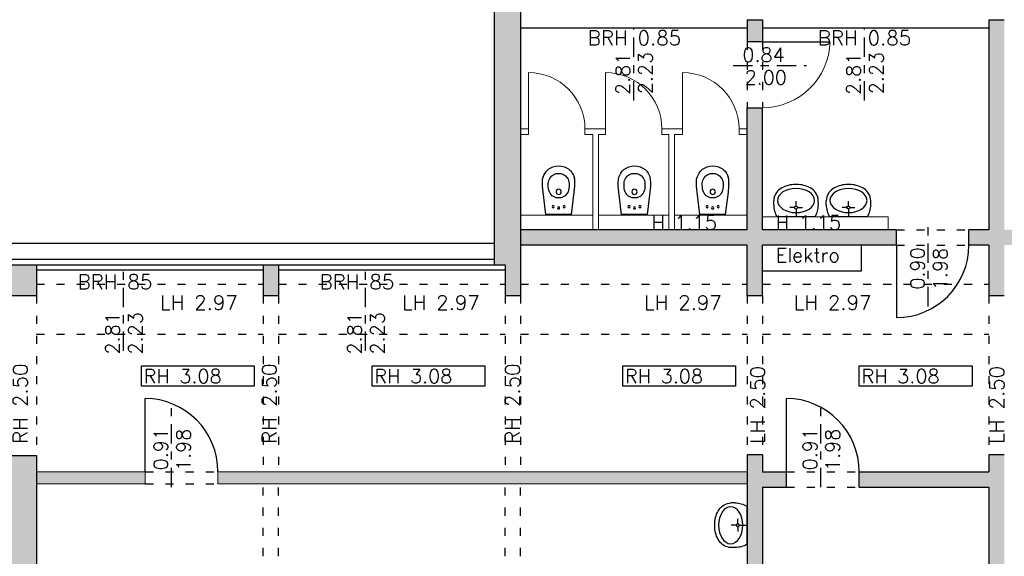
# Model space of a CAD drawing. Header units: metres. Extents: x -3.2 to 87.3, y -4.4 to 24.2.
# Tile 15 of 22: x 58.3 to 70.5, y 6.6 to 13.2. Entities that reach past the tile are written whole.
import ezdxf

# ---------------------------------------------------------------- set-up
doc = ezdxf.new("R2010")
doc.units = ezdxf.units.M
doc.header["$PDSIZE"] = -10
for name, pattern in [('ACAD_ISO10W100', [18.5, 12, -3, 0.5, -3]), ('AUSGEZOGEN', [0]), ('LINIE_9', [0.2, 0.05, -0.15]), ('VERDECKT', [0.375, 0.25, -0.125])]:
    doc.linetypes.add(name, pattern=pattern)
doc.layers.get('0').update_dxf_attribs({"linetype": 'CONTINUOUS'})
doc.layers.get('Defpoints').update_dxf_attribs({"linetype": 'CONTINUOUS'})
for name, color, linetype in [('A_ANSICHT', 7, 'CONTINUOUS'), ('A_BEMASZUNG', 9, 'CONTINUOUS'), ('A_FENSTER', 4, 'CONTINUOUS'), ('A_SCHRAFFUR', 8, 'CONTINUOUS'), ('A_TEXT_ALLG', 7, 'CONTINUOUS'), ('A_TUER', 6, 'CONTINUOUS'), ('A_UEBERLIEGEND', 8, 'LINIE_9'), ('A_VERDECKT', 8, 'VERDECKT'), ('A_WAND', 5, 'CONTINUOUS'), ('A_WAND_TB', 3, 'CONTINUOUS'), ('S_EINRICHTUNG', 134, 'CONTINUOUS')]:
    doc.layers.add(name, color=color, linetype=linetype)
doc.styles.add('ROMANS', font='romans.shx')
doc.dimstyles.new('Bem_100_cm', dxfattribs={"dimscale": 0.05, "dimtxt": 3.5, "dimasz": 3, "dimexe": 3.5, "dimexo": 5, "dimgap": 0.75, "dimtad": 1, "dimdec": 0, "dimrnd": 0.005, "dimzin": 4, "dimdsep": 46, "dimtxsty": 'ROMANS', "dimblk": 'OBLIQUE', "dimcen": 2.5, "dimdle": 3.5, "dimclrd": 256, "dimclre": 256, "dimclrt": 256, "dimadec": 1, "dimazin": 0, "dimtfac": 5, "dimtdec": 0, "dimtix": 1, "dimtmove": 2, "dimatfit": 2, "dimfxl": 6.5, "dimfxlon": 1, "dimtolj": 1, "dimlwd": -1, "dimlwe": -1, "dimarcsym": 0})
doc.dimstyles.new('Bem_100_m', dxfattribs={"dimscale": 0.05, "dimtxt": 3.5, "dimasz": 3, "dimexe": 3.5, "dimexo": 5, "dimgap": 0.75, "dimtad": 1, "dimrnd": 0.0005, "dimzin": 4, "dimdsep": 46, "dimtxsty": 'ROMANS', "dimblk": 'OBLIQUE', "dimcen": 2.5, "dimdle": 3.5, "dimclrd": 256, "dimclre": 256, "dimclrt": 256, "dimadec": 1, "dimazin": 0, "dimtfac": 5, "dimtix": 1, "dimtmove": 2, "dimatfit": 2, "dimfxl": 6.5, "dimfxlon": 1, "dimtolj": 1, "dimlwd": -1, "dimlwe": -1, "dimarcsym": 0})

# ---------------------------------------------------------------- blocks, each defined once
blk = doc.blocks.new('Waschtisch55x40')
at = {"linetype": 'AUSGEZOGEN', "lineweight": 25}
for p, q in [((-23.6, 0), (23.6, 0)), ((0, -9.7), (0, 0)), ((-1.8, -11.5), (-7.9, -11.5)), ((1.8, -11.5), (7.9, -11.5)), ((-27.7, -14.9), (-27.6, -19.9)), ((0, -13.4), (0, -19.5)), ((27.7, -14.9), (27.6, -19.9)), ((-3.1, -39.9), (3.1, -39.9))]:
    blk.add_line(p, q, dxfattribs=at)
for centre, radius, start, end in [((4.4, -15.6), 32.1, 150.9385, 178.7211), ((0, -11.5), 1.85, 0, 360), ((-4.4, -15.6), 32.1, 1.2789, 29.0615), ((-9.8, -19.6), 17.8, 180.9924, 237.2383), ((9.8, -19.6), 17.8, 302.7617, 359.0076), ((-2.3, -9.5), 30.4, 235.6948, 268.3719), ((-9.9, -19.3), 18.2, 244.2556, 244.2584), ((2.3, -9.5), 30.4, 271.6281, 304.3308)]:
    blk.add_arc(centre, radius, start, end, dxfattribs=at)
blk.add_ellipse((0, -20.2), major_axis=(23, 0), ratio=0.650985, start_param=6.283185, end_param=12.56637, dxfattribs=at)
blk = doc.blocks.new('WC60x40')
at = {"linetype": 'Continuous'}
for p, q in [((-20.1, 40.3), (-20, 44.6)), ((-20.1, 35.9), (-20.1, 40.3)), ((-20, 44.6), (-19.3, 47.2)), ((20, 44.6), (19.3, 47.2)), ((20.1, 40.3), (20, 44.6)), ((20.1, 35.9), (20.1, 40.3)), ((-19.4, 28.5), (-20.1, 35.9)), ((-16, 1), (-19.4, 28.5)), ((16, 1), (19.4, 28.5)), ((19.4, 28.5), (20.1, 35.9)), ((-1.1, 21.4), (1.2, 21.4)), ((-16, 1), (16, 1)), ((-16, 0), (16, 0))]:
    blk.add_line(p, q, dxfattribs=at)
for p, q in [((-15, 1), (-15, 0)), ((15, 1), (15, 0))]:
    blk.add_line(p, q)
for centre, radius in [((0, 29), 3.27), ((-6.8, 10.6), 1.31), ((0.1, 9), 1.31), ((6.8, 10.6), 1.31)]:
    blk.add_circle(centre, radius, dxfattribs=at)
for centre, radius, start, end in [((2.6, 39.8), 23.1, 133.9562, 161.2819), ((-0.2, 39.8), 21.3, 89.4606, 128.3658), ((-0.7, 40.3), 11.6, 86.3546, 148.1632), ((0.2, 39.8), 21.3, 51.6339, 90.5394), ((0.7, 40.3), 11.6, 31.8355, 93.6473), ((-2.6, 39.8), 23.1, 18.7181, 46.0437), ((-0.3, 39.2), 12.6, 144.7501, 179.8396), ((26.7, 38.3), 39.7, 178.6593, 190.7505), ((0.3, 39.2), 12.6, 0.1603, 35.2497), ((-26.7, 38.3), 39.7, 349.2496, 1.3406), ((0.6, 34), 13.2, 193.7678, 229.1541), ((-0.6, 34), 13.2, 310.8472, 346.2325), ((-0.3, 34.1), 12.7, 232.2947, 266.114), ((0.3, 34.1), 12.7, 273.886, 307.7053)]:
    blk.add_arc(centre, radius, start, end, dxfattribs=at)
blk = doc.blocks.new('Raumhöhe')
blk.add_lwpolyline([(0, 0.25), (1.4, 0.25), (1.4, 0), (0, 0)], close=True)
at = {"style": 'ROMANS'}
blk.add_attdef('RAUMHÖHE', (0.028, 0.037), '', height=0.175, dxfattribs=at)
blk = doc.blocks.new('_Oblique')
at = {"color": 0, "linetype": 'ByBlock', "lineweight": -2}
blk.add_line((-0.5, -0.5), (0.5, 0.5), dxfattribs=at)
blk = doc.blocks.new('*D124')
at = {"layer": 'A_BEMASZUNG', "transparency": 16777216}
for p, q in [((22.449, 23.679), (22.449, 24.179)), ((64.225, 23.679), (64.225, 24.179)), ((22.274, 24.004), (64.4, 24.004))]:
    blk.add_line(p, q, dxfattribs=at)
at = {"layer": 'Defpoints', "color": 0, "transparency": 16777216}
for p in [(64.225, 24.004), (22.449, 9.378), (64.225, 8.006)]:
    blk.add_point(p, dxfattribs=at)
at = {"layer": 'A_BEMASZUNG', "transparency": 16777216, "xscale": 0.15, "yscale": 0.15, "zscale": 0.15, "rotation": 180}
blk.add_blockref('_Oblique', (22.449, 24.004), dxfattribs=at)
at = {"layer": 'A_BEMASZUNG', "transparency": 16777216, "xscale": 0.15, "yscale": 0.15, "zscale": 0.15}
blk.add_blockref('_Oblique', (64.225, 24.004), dxfattribs=at)
at = {"layer": 'A_BEMASZUNG', "transparency": 16777216, "insert": (43.337, 24.129), "char_height": 0.175, "attachment_point": 5, "style": 'ROMANS'}
blk.add_mtext('\\A1;41.78', dxfattribs=at)
blk = doc.blocks.new('*D125')
at = {"layer": 'A_BEMASZUNG', "transparency": 16777216}
for p, q in [((64.225, 23.679), (64.225, 24.179)), ((76.675, 23.679), (76.675, 24.179)), ((64.05, 24.004), (76.85, 24.004))]:
    blk.add_line(p, q, dxfattribs=at)
at = {"layer": 'Defpoints', "color": 0, "transparency": 16777216}
for p in [(76.675, 24.004), (64.225, 8.006), (76.675, 8.009)]:
    blk.add_point(p, dxfattribs=at)
at = {"layer": 'A_BEMASZUNG', "transparency": 16777216, "xscale": 0.15, "yscale": 0.15, "zscale": 0.15, "rotation": 180}
blk.add_blockref('_Oblique', (64.225, 24.004), dxfattribs=at)
at = {"layer": 'A_BEMASZUNG', "transparency": 16777216, "xscale": 0.15, "yscale": 0.15, "zscale": 0.15}
blk.add_blockref('_Oblique', (76.675, 24.004), dxfattribs=at)
at = {"layer": 'A_BEMASZUNG', "transparency": 16777216, "insert": (70.45, 24.129), "char_height": 0.175, "attachment_point": 5, "style": 'ROMANS'}
blk.add_mtext('\\A1;12.45', dxfattribs=at)
blk = doc.blocks.new('*D128')
at = {"layer": 'A_BEMASZUNG', "transparency": 16777216}
for p, q in [((70.545, 22.987), (70.545, 23.487)), ((76.355, 22.987), (76.355, 23.487)), ((76.53, 23.312), (70.37, 23.312))]:
    blk.add_line(p, q, dxfattribs=at)
at = {"layer": 'Defpoints', "color": 0, "transparency": 16777216}
for p in [(70.545, 23.312), (70.545, 7.168), (76.355, 7.168)]:
    blk.add_point(p, dxfattribs=at)
at = {"layer": 'A_BEMASZUNG', "transparency": 16777216, "xscale": 0.15, "yscale": 0.15, "zscale": 0.15, "rotation": 180}
blk.add_blockref('_Oblique', (70.545, 23.312), dxfattribs=at)
at = {"layer": 'A_BEMASZUNG', "transparency": 16777216, "xscale": 0.15, "yscale": 0.15, "zscale": 0.15}
blk.add_blockref('_Oblique', (76.355, 23.312), dxfattribs=at)
at = {"layer": 'A_BEMASZUNG', "transparency": 16777216, "insert": (73.45, 23.437), "char_height": 0.175, "attachment_point": 5, "style": 'ROMANS'}
blk.add_mtext('\\A1;5.81', dxfattribs=at)
blk = doc.blocks.new('*D129')
at = {"layer": 'A_BEMASZUNG', "transparency": 16777216}
for p, q in [((70.355, 22.987), (70.355, 23.487)), ((70.545, 22.987), (70.545, 23.487)), ((70.72, 23.312), (70.18, 23.312))]:
    blk.add_line(p, q, dxfattribs=at)
at = {"layer": 'Defpoints', "color": 0, "transparency": 16777216}
for p in [(70.355, 23.312), (70.355, 7.168), (70.545, 7.168)]:
    blk.add_point(p, dxfattribs=at)
at = {"layer": 'A_BEMASZUNG', "transparency": 16777216, "xscale": 0.15, "yscale": 0.15, "zscale": 0.15, "rotation": 180}
blk.add_blockref('_Oblique', (70.355, 23.312), dxfattribs=at)
at = {"layer": 'A_BEMASZUNG', "transparency": 16777216, "xscale": 0.15, "yscale": 0.15, "zscale": 0.15}
blk.add_blockref('_Oblique', (70.545, 23.312), dxfattribs=at)
at = {"layer": 'A_BEMASZUNG', "transparency": 16777216, "insert": (70.745, 23.437), "char_height": 0.175, "attachment_point": 5, "style": 'ROMANS'}
blk.add_mtext('\\A1;19 ', dxfattribs=at)
blk = doc.blocks.new('*D130')
at = {"layer": 'A_BEMASZUNG', "transparency": 16777216}
for p, q in [((67.545, 22.987), (67.545, 23.487)), ((70.355, 22.987), (70.355, 23.487)), ((70.53, 23.312), (67.37, 23.312))]:
    blk.add_line(p, q, dxfattribs=at)
at = {"layer": 'Defpoints', "color": 0, "transparency": 16777216}
for p in [(67.545, 23.312), (70.355, 7.168), (67.545, 6.691)]:
    blk.add_point(p, dxfattribs=at)
at = {"layer": 'A_BEMASZUNG', "transparency": 16777216, "xscale": 0.15, "yscale": 0.15, "zscale": 0.15, "rotation": 180}
blk.add_blockref('_Oblique', (67.545, 23.312), dxfattribs=at)
at = {"layer": 'A_BEMASZUNG', "transparency": 16777216, "xscale": 0.15, "yscale": 0.15, "zscale": 0.15}
blk.add_blockref('_Oblique', (70.355, 23.312), dxfattribs=at)
at = {"layer": 'A_BEMASZUNG', "transparency": 16777216, "insert": (68.95, 23.437), "char_height": 0.175, "attachment_point": 5, "style": 'ROMANS'}
blk.add_mtext('\\A1;2.81', dxfattribs=at)
blk = doc.blocks.new('*D131')
at = {"layer": 'A_BEMASZUNG', "transparency": 16777216}
for p, q in [((67.355, 22.987), (67.355, 23.487)), ((67.545, 22.987), (67.545, 23.487)), ((67.72, 23.312), (67.18, 23.312))]:
    blk.add_line(p, q, dxfattribs=at)
at = {"layer": 'Defpoints', "color": 0, "transparency": 16777216}
for p in [(67.355, 23.312), (67.355, 6.691), (67.545, 6.691)]:
    blk.add_point(p, dxfattribs=at)
at = {"layer": 'A_BEMASZUNG', "transparency": 16777216, "xscale": 0.15, "yscale": 0.15, "zscale": 0.15, "rotation": 180}
blk.add_blockref('_Oblique', (67.355, 23.312), dxfattribs=at)
at = {"layer": 'A_BEMASZUNG', "transparency": 16777216, "xscale": 0.15, "yscale": 0.15, "zscale": 0.15}
blk.add_blockref('_Oblique', (67.545, 23.312), dxfattribs=at)
at = {"layer": 'A_BEMASZUNG', "transparency": 16777216, "insert": (67.747, 23.437), "char_height": 0.175, "attachment_point": 5, "style": 'ROMANS'}
blk.add_mtext('\\A1;19 ', dxfattribs=at)
blk = doc.blocks.new('*D132')
at = {"layer": 'A_BEMASZUNG', "transparency": 16777216}
for p, q in [((64.545, 22.987), (64.545, 23.487)), ((67.355, 22.987), (67.355, 23.487)), ((67.53, 23.312), (64.37, 23.312))]:
    blk.add_line(p, q, dxfattribs=at)
at = {"layer": 'Defpoints', "color": 0, "transparency": 16777216}
for p in [(64.545, 23.312), (64.545, 7.168), (67.355, 6.691)]:
    blk.add_point(p, dxfattribs=at)
at = {"layer": 'A_BEMASZUNG', "transparency": 16777216, "xscale": 0.15, "yscale": 0.15, "zscale": 0.15, "rotation": 180}
blk.add_blockref('_Oblique', (64.545, 23.312), dxfattribs=at)
at = {"layer": 'A_BEMASZUNG', "transparency": 16777216, "xscale": 0.15, "yscale": 0.15, "zscale": 0.15}
blk.add_blockref('_Oblique', (67.355, 23.312), dxfattribs=at)
at = {"layer": 'A_BEMASZUNG', "transparency": 16777216, "insert": (65.95, 23.437), "char_height": 0.175, "attachment_point": 5, "style": 'ROMANS'}
blk.add_mtext('\\A1;2.81', dxfattribs=at)
blk = doc.blocks.new('*D133')
at = {"layer": 'A_BEMASZUNG', "transparency": 16777216}
for p, q in [((64.225, 22.987), (64.225, 23.487)), ((64.545, 22.987), (64.545, 23.487)), ((64.72, 23.312), (64.05, 23.312))]:
    blk.add_line(p, q, dxfattribs=at)
at = {"layer": 'Defpoints', "color": 0, "transparency": 16777216}
for p in [(64.225, 23.312), (64.225, 7.168), (64.545, 7.168)]:
    blk.add_point(p, dxfattribs=at)
at = {"layer": 'A_BEMASZUNG', "transparency": 16777216, "xscale": 0.15, "yscale": 0.15, "zscale": 0.15, "rotation": 180}
blk.add_blockref('_Oblique', (64.225, 23.312), dxfattribs=at)
at = {"layer": 'A_BEMASZUNG', "transparency": 16777216, "xscale": 0.15, "yscale": 0.15, "zscale": 0.15}
blk.add_blockref('_Oblique', (64.545, 23.312), dxfattribs=at)
at = {"layer": 'A_BEMASZUNG', "transparency": 16777216, "insert": (63.901, 23.437), "char_height": 0.175, "attachment_point": 5, "style": 'ROMANS'}
blk.add_mtext('\\A1;32 ', dxfattribs=at)
blk = doc.blocks.new('*D146')
at = {"layer": 'A_BEMASZUNG', "transparency": 16777216}
for p, q in [((10.32, 22.057), (10.32, 22.557)), ((73.355, 22.057), (73.355, 22.557)), ((10.145, 22.382), (73.53, 22.382))]:
    blk.add_line(p, q, dxfattribs=at)
at = {"layer": 'Defpoints', "color": 0, "transparency": 16777216}
for p in [(73.355, 22.382), (10.32, 3.214), (73.355, 3.214)]:
    blk.add_point(p, dxfattribs=at)
at = {"layer": 'A_BEMASZUNG', "transparency": 16777216, "xscale": 0.15, "yscale": 0.15, "zscale": 0.15, "rotation": 180}
blk.add_blockref('_Oblique', (10.32, 22.382), dxfattribs=at)
at = {"layer": 'A_BEMASZUNG', "transparency": 16777216, "xscale": 0.15, "yscale": 0.15, "zscale": 0.15}
blk.add_blockref('_Oblique', (73.355, 22.382), dxfattribs=at)
at = {"layer": 'A_BEMASZUNG', "transparency": 16777216, "insert": (41.838, 22.507), "char_height": 0.175, "attachment_point": 5, "style": 'ROMANS'}
blk.add_mtext('\\A1;63.04', dxfattribs=at)
blk = doc.blocks.new('*D183')
at = {"layer": 'A_BEMASZUNG', "transparency": 16777216}
for p, q in [((84.742, 1.13), (84.742, 7.645)), ((84.417, 7.47), (84.917, 7.47)), ((84.417, 1.305), (84.917, 1.305))]:
    blk.add_line(p, q, dxfattribs=at)
at = {"layer": 'Defpoints', "color": 0, "transparency": 16777216}
for p in [(62.154, 7.47), (84.742, 7.47), (62.154, 1.305)]:
    blk.add_point(p, dxfattribs=at)
at = {"layer": 'A_BEMASZUNG', "transparency": 16777216, "xscale": 0.15, "yscale": 0.15, "zscale": 0.15}
for p, rotation in [((84.742, 7.47), 90), ((84.742, 1.305), 270)]:
    blk.add_blockref('_Oblique', p, dxfattribs=dict(at, rotation=rotation))
at = {"layer": 'A_BEMASZUNG', "transparency": 16777216, "insert": (84.617, 4.387), "char_height": 0.175, "attachment_point": 5, "rotation": 90, "style": 'ROMANS'}
blk.add_mtext('\\A1;6.17', dxfattribs=at)
blk = doc.blocks.new('*D112')
at = {"layer": 'A_BEMASZUNG', "transparency": 16777216}
for p, q in [((84.742, 7.295), (84.742, 7.795)), ((84.417, 7.62), (84.917, 7.62)), ((84.417, 7.47), (84.917, 7.47))]:
    blk.add_line(p, q, dxfattribs=at)
at = {"layer": 'Defpoints', "color": 0, "transparency": 16777216}
for p in [(62.154, 7.62), (84.742, 7.62), (62.154, 7.47)]:
    blk.add_point(p, dxfattribs=at)
at = {"layer": 'A_BEMASZUNG', "transparency": 16777216, "xscale": 0.15, "yscale": 0.15, "zscale": 0.15}
for p, rotation in [((84.742, 7.62), 90), ((84.742, 7.47), 270)]:
    blk.add_blockref('_Oblique', p, dxfattribs=dict(at, rotation=rotation))
at = {"layer": 'A_BEMASZUNG', "transparency": 16777216, "insert": (84.617, 7.855), "char_height": 0.175, "attachment_point": 5, "rotation": 90, "style": 'ROMANS'}
blk.add_mtext('\\A1;15 ', dxfattribs=at)
blk = doc.blocks.new('*D113')
at = {"layer": 'A_BEMASZUNG', "transparency": 16777216}
for p, q in [((84.742, 7.445), (84.742, 10.295)), ((84.417, 10.12), (84.917, 10.12)), ((84.417, 7.62), (84.917, 7.62))]:
    blk.add_line(p, q, dxfattribs=at)
at = {"layer": 'Defpoints', "color": 0, "transparency": 16777216}
for p in [(62.154, 10.12), (84.742, 10.12), (62.154, 7.62)]:
    blk.add_point(p, dxfattribs=at)
at = {"layer": 'A_BEMASZUNG', "transparency": 16777216, "xscale": 0.15, "yscale": 0.15, "zscale": 0.15}
for p, rotation in [((84.742, 10.12), 90), ((84.742, 7.62), 270)]:
    blk.add_blockref('_Oblique', p, dxfattribs=dict(at, rotation=rotation))
at = {"layer": 'A_BEMASZUNG', "transparency": 16777216, "insert": (84.617, 8.87), "char_height": 0.175, "attachment_point": 5, "rotation": 90, "style": 'ROMANS'}
blk.add_mtext('\\A1;2.50', dxfattribs=at)
blk = doc.blocks.new('*D114')
at = {"layer": 'A_BEMASZUNG', "transparency": 16777216}
for p, q in [((84.742, 10.45), (84.742, 10.6)), ((84.417, 10.45), (84.917, 10.45)), ((84.742, 10.12), (84.742, 10.45)), ((84.417, 10.12), (84.917, 10.12)), ((84.742, 10.12), (84.742, 9.97))]:
    blk.add_line(p, q, dxfattribs=at)
at = {"layer": 'Defpoints', "color": 0, "transparency": 16777216}
for p in [(62.154, 10.45), (84.742, 10.45), (62.154, 10.12)]:
    blk.add_point(p, dxfattribs=at)
at = {"layer": 'A_BEMASZUNG', "transparency": 16777216, "xscale": 0.15, "yscale": 0.15, "zscale": 0.15}
for p, rotation in [((84.742, 10.45), 270), ((84.742, 10.12), 90)]:
    blk.add_blockref('_Oblique', p, dxfattribs=dict(at, rotation=rotation))
at = {"layer": 'A_BEMASZUNG', "transparency": 16777216, "insert": (84.617, 10.285), "char_height": 0.175, "attachment_point": 5, "rotation": 90, "style": 'ROMANS'}
blk.add_mtext('\\A1;33 ', dxfattribs=at)

msp = doc.modelspace()

# ---------------------------------------------------------------- hatches: boundary and pattern name
at = {"layer": 'A_SCHRAFFUR'}
h = msp.add_hatch(color=253, dxfattribs=at)
h.dxf.hatch_style = 1
h.paths.add_polyline_path([(82.355, 6.924), (82.545, 6.924), (82.545, 6.859), (82.675, 6.859), (82.675, 7.62), (82.675, 10.45), (82.45, 10.45), (82.45, 10.225), (82.355, 10.225)])
h.paths.add_polyline_path([(76.355, 10.621), (76.275, 10.621), (73.545, 10.621), (73.545, 10.83), (73.355, 10.83), (73.355, 10.621), (71.749, 10.621), (71.749, 10.431), (73.355, 10.431), (73.355, 6.855), (73.545, 6.855), (73.545, 10.431), (76.355, 10.431), (76.355, 9.805), (76.545, 9.805), (76.545, 10.215), (76.675, 10.215), (76.675, 13.451), (76.355, 13.451)])
h.paths.add_polyline_path([(73.355, 13.225), (73.355, 12.845), (73.545, 12.845), (73.545, 13.225)], flags=17)
h.paths.add_polyline_path([(70.545, 13.225), (70.355, 13.225), (70.355, 10.621), (70.107, 10.621), (70.107, 10.431), (70.355, 10.431), (70.355, 9.805), (70.545, 9.805), (70.545, 10.431), (70.849, 10.431), (70.849, 10.621), (70.545, 10.621)])
h.paths.add_polyline_path([(67.545, 12.133), (67.355, 12.133), (67.355, 10.621), (64.545, 10.621), (64.545, 10.431), (67.355, 10.431), (67.355, 9.805), (67.545, 9.805), (67.545, 10.431), (69.207, 10.431), (69.207, 10.621), (67.545, 10.621)])
h.paths.add_polyline_path([(67.545, 13.225), (67.355, 13.225), (67.355, 12.953), (67.545, 12.953)])
h.paths.add_polyline_path([(64.545, 13.451), (64.225, 13.451), (64.225, 13.448), (64.225, 10.185), (64.355, 10.185), (64.355, 9.805), (64.545, 9.805)])
h.paths.add_polyline_path([(66.128, 10.577), (67.099, 10.577), (67.099, 10.839), (66.128, 10.839)], flags=24)
h.paths.add_polyline_path([(67.667, 10.577), (68.638, 10.577), (68.638, 10.839), (67.667, 10.839)], flags=24)
h = msp.add_hatch(color=253, dxfattribs=at)
h.dxf.hatch_style = 1
h.paths.add_polyline_path([(64.545, 10.621), (64.545, 10.431), (67.355, 10.431), (67.355, 9.805), (67.545, 9.805), (67.545, 10.431), (69.207, 10.431), (69.207, 10.621), (67.545, 10.621), (67.545, 12.133), (67.355, 12.133), (67.355, 10.621)])
h = msp.add_hatch(color=253, dxfattribs=at)
h.dxf.hatch_style = 1
h.paths.add_polyline_path([(46.13, 9.805), (46.32, 9.805), (46.32, 10.185), (46.13, 10.185)])
h.paths.add_polyline_path([(49.32, 10.185), (49.13, 10.185), (49.13, 9.805), (49.32, 9.805)])
h.paths.add_polyline_path([(52.32, 10.185), (52.13, 10.185), (52.13, 9.805), (52.32, 9.805)])
h.paths.add_polyline_path([(55.13, 9.78), (55.32, 9.78), (55.32, 10.185), (55.13, 10.185)])
h.paths.add_polyline_path([(58.13, 10.185), (58.13, 9.805), (58.545, 9.805), (58.545, 10.185)])
h.paths.add_polyline_path([(61.545, 10.185), (61.355, 10.185), (61.355, 9.805), (61.545, 9.805)])
h = msp.add_hatch(color=253, dxfattribs=at)
h.dxf.hatch_style = 1
h.paths.add_polyline_path([(61.545, 1.825), (61.355, 1.825), (61.355, 1.225), (61.545, 1.225)])
h.paths.add_polyline_path([(64.545, 1.825), (64.355, 1.825), (64.355, 1.225), (64.545, 1.225)])
h.paths.add_polyline_path([(67.355, 1.225), (67.545, 1.225), (67.545, 7.43), (67.845, 7.43), (67.845, 7.62), (67.545, 7.62), (67.545, 7.83), (67.355, 7.83)])
h.paths.add_polyline_path([(70.355, 7.43), (70.355, 1.225), (70.545, 1.225), (70.545, 7.83), (70.355, 7.83), (70.355, 7.62), (68.745, 7.62), (68.745, 7.43)])
h.paths.add_polyline_path([(82.355, 1.225), (82.455, 1.225), (82.455, 1), (82.675, 1), (82.675, 6.089), (82.545, 6.089), (82.545, 6.024), (82.355, 6.024)])
h.paths.add_polyline_path([(79.355, 9.579), (79.545, 9.579), (79.545, 10.225), (79.355, 10.225)])
h = msp.add_hatch(color=253, dxfattribs=at)
h.dxf.hatch_style = 1
h.paths.add_polyline_path([(46.32, 7.62), (46.32, 7.82), (46.13, 7.82), (46.13, 1.225), (46.32, 1.225), (46.32, 7.43), (46.62, 7.43), (46.62, 7.62)])
h.paths.add_polyline_path([(49.32, 7.82), (49.13, 7.82), (49.13, 7.62), (47.52, 7.62), (47.52, 7.43), (49.13, 7.43), (49.13, 1.225), (49.32, 1.225)])
h.paths.add_polyline_path([(52.32, 1.825), (52.13, 1.825), (52.13, 1.225), (52.32, 1.225)])
h.paths.add_polyline_path([(55.13, 1.225), (55.32, 1.225), (55.32, 1.825), (55.13, 1.825)])
h.paths.add_polyline_path([(58.545, 7.82), (58.13, 7.82), (58.13, 1.225), (58.545, 1.225)])
h = msp.add_hatch(color=253, dxfattribs=at)
h.dxf.hatch_style = 1
h.paths.add_polyline_path([(67.355, 7.47), (67.355, 7.62), (60.795, 7.62), (60.795, 7.47)])
h.paths.add_polyline_path([(59.895, 7.47), (59.895, 7.62), (58.545, 7.62), (58.545, 7.47)])

# ---------------------------------------------------------------- linework, layer by layer
at = {"layer": 'A_ANSICHT'}
msp.add_line((64.225, 10.45), (22.449, 10.45), dxfattribs=at)
at = {"layer": 'A_BEMASZUNG', "linetype": 'ACAD_ISO10W100', "ltscale": 0.02}
for p, q in [((65.95, 12.223), (65.95, 13.124)), ((68.812, 12.223), (68.812, 13.124)), ((67.184, 12.656), (68.093, 12.656)), ((69.602, 9.671), (69.602, 10.671)), ((59.626, 9.12), (59.626, 10.12)), ((62.626, 9.12), (62.626, 10.12)), ((60.221, 7.43), (60.221, 8.43)), ((68.27, 7.43), (68.27, 8.43))]:
    msp.add_line(p, q, dxfattribs=at)
at = {"layer": 'A_FENSTER', "lineweight": 25}
for p, q in [((64.545, 13.124), (67.355, 13.124)), ((67.545, 13.124), (70.355, 13.124)), ((22.449, 10.255), (64.225, 10.255)), ((58.545, 10.185), (61.355, 10.185)), ((61.545, 10.185), (64.225, 10.185)), ((61.355, 10.12), (58.545, 10.12)), ((64.355, 10.12), (61.545, 10.12))]:
    msp.add_line(p, q, dxfattribs=at)
at = {"layer": 'A_TUER', "lineweight": 25}
for p, q in [((67.545, 12.952), (68.385, 12.952)), ((69.207, 10.431), (69.207, 9.531)), ((59.895, 7.62), (59.895, 8.53)), ((67.845, 7.62), (67.845, 8.53))]:
    msp.add_line(p, q, dxfattribs=at)
at = {"layer": 'A_TUER', "lineweight": 20}
msp.add_arc((67.545, 12.973), 0.84, 270, 358.6023, dxfattribs=at)
at = {"layer": 'A_TUER', "lineweight": 25}
for centre, radius, start, end in [((69.207, 10.431), 0.9, 270, 360), ((59.886, 7.621), 0.909, 359.9081, 89.4588), ((67.836, 7.621), 0.909, 359.9081, 89.4588)]:
    msp.add_arc(centre, radius, start, end, dxfattribs=at)
at = {"layer": 'A_UEBERLIEGEND'}
for p, q in [((58.545, 9.945), (61.355, 9.945)), ((61.545, 9.945), (64.355, 9.945)), ((64.545, 9.945), (67.355, 9.945)), ((67.545, 9.945), (70.355, 9.945)), ((58.545, 9.325), (61.355, 9.325)), ((61.545, 9.325), (64.355, 9.325)), ((64.545, 9.325), (67.355, 9.325)), ((67.545, 9.325), (70.355, 9.325))]:
    msp.add_line(p, q, dxfattribs=at)
at = {"layer": 'A_UEBERLIEGEND', "linetype": 'LINIE_9', "lineweight": 25}
for p, q in [((58.545, 9.805), (58.545, 7.82)), ((61.355, 9.805), (61.355, 7.62)), ((61.545, 9.805), (61.545, 7.62)), ((64.355, 9.805), (64.355, 7.62)), ((64.545, 9.805), (64.545, 7.62)), ((67.355, 9.805), (67.355, 7.83)), ((67.545, 9.805), (67.545, 7.83)), ((70.355, 9.805), (70.355, 7.83)), ((59.895, 7.62), (60.795, 7.62)), ((67.845, 7.62), (68.745, 7.62)), ((59.895, 7.47), (60.795, 7.47)), ((61.355, 1.825), (61.355, 7.47)), ((61.545, 1.825), (61.545, 7.47)), ((64.355, 1.825), (64.355, 7.47)), ((64.545, 1.825), (64.545, 7.47)), ((67.845, 7.43), (68.745, 7.43))]:
    msp.add_line(p, q, dxfattribs=at)
at = {"layer": 'A_VERDECKT', "linetype": 'LINIE_9', "lineweight": 25}
for p, q in [((67.355, 12.953), (67.355, 12.133)), ((67.545, 12.953), (67.545, 12.133)), ((69.207, 10.621), (70.107, 10.621)), ((69.207, 10.431), (70.107, 10.431))]:
    msp.add_line(p, q, dxfattribs=at)
at = {"layer": 'A_WAND', "lineweight": 25}
for p, q in [((64.225, 10.185), (64.225, 13.448)), ((64.545, 13.451), (64.545, 9.805)), ((67.355, 13.225), (67.545, 13.225)), ((67.355, 13.225), (67.355, 12.953)), ((67.355, 13.225), (67.545, 13.225)), ((67.545, 13.225), (67.545, 12.952)), ((70.355, 13.225), (70.545, 13.225)), ((70.355, 13.225), (70.355, 10.621)), ((70.355, 13.225), (70.545, 13.225)), ((67.355, 12.953), (67.545, 12.953)), ((67.355, 10.621), (67.355, 12.133)), ((67.355, 12.133), (67.545, 12.133)), ((67.545, 10.621), (67.545, 12.133)), ((67.355, 10.621), (64.545, 10.621)), ((64.545, 10.621), (64.545, 10.431)), ((69.207, 10.621), (67.545, 10.621)), ((69.207, 10.431), (69.207, 10.621)), ((70.355, 10.621), (70.107, 10.621)), ((70.107, 10.431), (70.107, 10.621)), ((67.355, 10.431), (64.545, 10.431)), ((67.355, 9.805), (67.355, 10.431)), ((67.545, 9.805), (67.545, 10.431)), ((69.207, 10.431), (67.545, 10.431)), ((70.355, 10.431), (70.107, 10.431)), ((70.355, 10.431), (70.355, 9.805)), ((58.13, 10.185), (58.545, 10.185)), ((58.545, 10.185), (58.545, 9.805)), ((61.355, 10.185), (61.545, 10.185)), ((61.355, 10.185), (61.355, 9.805)), ((61.545, 10.185), (61.545, 9.805)), ((64.225, 10.185), (64.355, 10.185)), ((64.355, 10.185), (64.355, 9.805)), ((64.355, 10.185), (64.355, 9.805)), ((64.545, 10.185), (64.545, 9.805)), ((58.13, 9.805), (58.545, 9.805)), ((61.355, 9.805), (61.545, 9.805)), ((64.355, 9.805), (64.545, 9.805)), ((67.355, 9.805), (67.545, 9.805)), ((70.355, 9.805), (70.545, 9.805)), ((58.13, 7.82), (58.545, 7.82)), ((58.545, 7.82), (58.545, 1.225)), ((67.355, 7.83), (67.355, 1.225)), ((67.545, 7.83), (67.355, 7.83)), ((67.545, 7.83), (67.545, 7.62)), ((70.545, 7.83), (70.355, 7.83)), ((70.355, 7.83), (70.355, 7.62)), ((67.545, 7.62), (67.845, 7.62)), ((67.845, 7.43), (67.845, 7.62)), ((68.745, 7.43), (68.745, 7.62)), ((68.745, 7.62), (70.355, 7.62)), ((67.545, 7.43), (67.545, 1.225)), ((67.545, 7.43), (67.845, 7.43)), ((68.745, 7.43), (70.355, 7.43)), ((70.355, 7.43), (70.355, 1.225))]:
    msp.add_line(p, q, dxfattribs=at)
at = {"layer": 'A_WAND_TB'}
for p, q in [((68.775, 10.111), (68.775, 10.431)), ((67.545, 10.111), (68.775, 10.111))]:
    msp.add_line(p, q, dxfattribs=at)
at = {"layer": 'A_WAND_TB', "lineweight": 20}
for p, q in [((58.545, 7.62), (59.895, 7.62)), ((59.895, 7.62), (59.895, 7.47)), ((59.895, 7.62), (59.895, 7.47)), ((60.795, 7.62), (67.355, 7.62)), ((60.795, 7.62), (60.795, 7.47)), ((58.545, 7.47), (59.895, 7.47)), ((60.795, 7.47), (67.355, 7.47))]:
    msp.add_line(p, q, dxfattribs=at)
at = {"layer": 'S_EINRICHTUNG', "lineweight": 20}
for p, q in [((64.646, 11.87), (64.646, 12.57)), ((65.6, 11.87), (65.6, 12.57)), ((66.556, 11.87), (66.556, 12.57)), ((64.545, 11.87), (64.646, 11.87)), ((64.646, 11.87), (64.646, 11.8)), ((65.346, 11.87), (65.6, 11.87)), ((65.346, 11.87), (65.346, 11.8)), ((65.6, 11.87), (65.6, 11.8)), ((66.3, 11.87), (66.3, 11.8)), ((66.3, 11.87), (66.556, 11.87)), ((66.556, 11.87), (66.556, 11.8)), ((67.256, 11.87), (67.256, 11.8)), ((67.256, 11.87), (67.355, 11.87)), ((64.545, 11.8), (64.646, 11.8)), ((65.346, 11.8), (65.445, 11.8)), ((65.445, 11.8), (65.445, 10.621)), ((65.515, 11.8), (65.515, 10.621)), ((65.515, 11.8), (65.6, 11.8)), ((66.3, 11.8), (66.385, 11.8)), ((66.385, 11.8), (66.385, 10.621)), ((66.455, 11.8), (66.455, 10.621)), ((66.455, 11.8), (66.556, 11.8)), ((67.256, 11.8), (67.355, 11.8)), ((65.445, 10.801), (64.545, 10.801)), ((66.385, 10.801), (65.515, 10.801)), ((67.355, 10.801), (66.455, 10.801)), ((67.545, 10.781), (69.107, 10.781)), ((69.107, 10.781), (69.107, 10.621))]:
    msp.add_line(p, q, dxfattribs=at)
for centre in [(64.646, 11.87), (65.6, 11.87), (66.556, 11.87)]:
    msp.add_arc(centre, 0.7, 0, 90, dxfattribs=at)

# ---------------------------------------------------------------- block references
at = {"layer": 'A_BEMASZUNG'}
for p in [(59.846, 8.682), (62.706, 8.682), (65.814, 8.682), (68.747, 8.682)]:
    msp.add_blockref('Raumhöhe', p, dxfattribs=at).add_auto_attribs({'RAUMHÖHE': 'RH 3.08'})
at = {"layer": 'S_EINRICHTUNG', "lineweight": 20, "xscale": -0.009999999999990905, "yscale": 0.01000000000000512, "zscale": 0.01}
for p in [(65.02, 10.801), (65.96, 10.801), (66.93, 10.801)]:
    msp.add_blockref('WC60x40', p, dxfattribs=at)
at = {"layer": 'S_EINRICHTUNG', "lineweight": 20}
for p, xscale, yscale, zscale, rotation in [((67.963, 10.781), 0.009999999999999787, 0.009999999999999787, 0.009999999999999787, 180), ((68.613, 10.781), 0.009999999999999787, 0.009999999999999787, 0.009999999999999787, 180), ((67.355, 6.957), -0.01000000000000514, 0.01000000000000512, 0.01, 270.0001599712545)]:
    msp.add_blockref('Waschtisch55x40', p, dxfattribs=dict(at, xscale=xscale, yscale=yscale, zscale=zscale, rotation=rotation))

# ---------------------------------------------------------------- texts
at = {"layer": 'A_BEMASZUNG', "style": 'ROMANS'}
for s, height, p in [('BRH 0.85', 0.18, (65.381, 12.909)), ('BRH 0.85', 0.18, (65.381, 12.909)), ('BRH 0.85', 0.18, (68.233, 12.909)), ('0.84', 0.175, (67.297, 12.703)), ('2.00', 0.175, (67.325, 12.421)), ('BRH 85', 0.18, (59.056, 9.884)), ('BRH 85', 0.18, (62.056, 9.884)), ('LH 2.97', 0.18, (60.077, 9.627)), ('LH 2.97', 0.18, (63.077, 9.627)), ('LH 2.97', 0.18, (66.077, 9.627)), ('LH 2.97', 0.18, (67.934, 9.627))]:
    msp.add_text(s, height=height, dxfattribs=at).set_placement(p)
for s, height, p in [('2.81', 0.175, (65.902, 12.291)), ('2.23', 0.175, (66.185, 12.301)), ('2.81', 0.175, (68.764, 12.291)), ('2.23', 0.175, (69.047, 12.301)), ('0.90', 0.175, (69.556, 9.878)), ('1.98', 0.175, (69.837, 9.871)), ('2.81', 0.175, (59.577, 9.074)), ('2.23', 0.175, (59.861, 9.074)), ('2.81', 0.175, (62.577, 9.074)), ('2.23', 0.175, (62.861, 9.074)), ('RH 2.50', 0.18, (58.435, 7.967)), ('RH 2.50', 0.18, (61.523, 7.967)), ('RH 2.50', 0.18, (64.538, 7.967)), ('LH 2.50', 0.18, (67.577, 7.967)), ('LH 2.50', 0.18, (70.542, 7.967)), ('0.91', 0.175, (60.175, 7.637)), ('1.98', 0.175, (60.456, 7.629)), ('0.91', 0.175, (68.223, 7.637)), ('1.98', 0.175, (68.504, 7.629))]:
    msp.add_text(s, height=height, rotation=90, dxfattribs=at).set_placement(p)
at = {"layer": 'A_BEMASZUNG', "char_height": 0.175, "attachment_point": 1, "style": 'ROMANS'}
for insert in [(66.171, 10.796), (67.711, 10.796)]:
    msp.add_mtext_dynamic_manual_height_columns('H 1.15', width=0.98755, gutter_width=1.75, heights=[0], dxfattribs=dict(at, insert=insert))
at = {"layer": 'A_TEXT_ALLG', "color": 0, "insert": (67.712, 10.392), "char_height": 0.175, "attachment_point": 1, "style": 'ROMANS'}
msp.add_mtext_dynamic_manual_height_columns('Elektro', width=0.98755, gutter_width=1.75, heights=[0], dxfattribs=at)

# ---------------------------------------------------------------- dimensions: what is measured, and where the dimension line sits
at = {"layer": 'A_BEMASZUNG'}
for base, p1, p2, picture, middle in [((64.225, 24.004), (22.449, 9.378), (64.225, 8.006), '*D124', (43.337, 24.129)), ((76.675, 24.004), (64.225, 8.006), (76.675, 8.009), '*D125', (70.45, 24.129)), ((64.545, 23.312), (67.355, 6.691), (64.545, 7.168), '*D132', (65.95, 23.437)), ((67.545, 23.312), (70.355, 7.168), (67.545, 6.691), '*D130', (68.95, 23.437)), ((70.545, 23.312), (76.355, 7.168), (70.545, 7.168), '*D128', (73.45, 23.437)), ((73.355, 22.38178864), (10.32, 3.2142863), (73.355, 3.2142863), '*D146', (41.8375, 22.50678864))]:
    dim = msp.add_linear_dim(base=base, p1=p1, p2=p2, dimstyle='Bem_100_m', dxfattribs=at)
    dim.commit()
    dim.dimension.update_dxf_attribs({"geometry": picture, "text_midpoint": middle})
for base, p1, p2, picture, middle in [((64.225, 23.312), (64.545, 7.168), (64.225, 7.168), '*D133', (63.901, 23.437)), ((67.355, 23.312), (67.545, 6.691), (67.355, 6.691), '*D131', (67.747, 23.437)), ((70.355, 23.312), (70.545, 7.168), (70.355, 7.168), '*D129', (70.745, 23.437))]:
    dim = msp.add_linear_dim(base=base, p1=p1, p2=p2, dimstyle='Bem_100_cm', dxfattribs=at)
    dim.commit()
    dim.dimension.update_dxf_attribs({"geometry": picture, "text_midpoint": middle, "dimtype": 160})
for base, p1, p2, dimstyle, picture, middle in [((84.742, 10.45), (62.154, 10.12), (62.154, 10.45), 'Bem_100_cm', '*D114', (84.617, 10.285)), ((84.742, 10.12), (62.154, 7.62), (62.154, 10.12), 'Bem_100_m', '*D113', (84.617, 8.87)), ((84.74247, 7.47), (62.15364, 1.30498), (62.15364, 7.47), 'Bem_100_m', '*D183', (84.61747, 4.38749))]:
    dim = msp.add_linear_dim(base=base, p1=p1, p2=p2, angle=90, dimstyle=dimstyle, dxfattribs=at)
    dim.commit()
    dim.dimension.update_dxf_attribs({"geometry": picture, "text_midpoint": middle})
dim = msp.add_linear_dim(base=(84.742, 7.62), p1=(62.154, 7.47), p2=(62.154, 7.62), angle=90, dimstyle='Bem_100_cm', dxfattribs=at)
dim.commit()
dim.dimension.update_dxf_attribs({"geometry": '*D112', "text_midpoint": (84.617, 7.855), "dimtype": 160})

doc.saveas('drawing.dxf')
